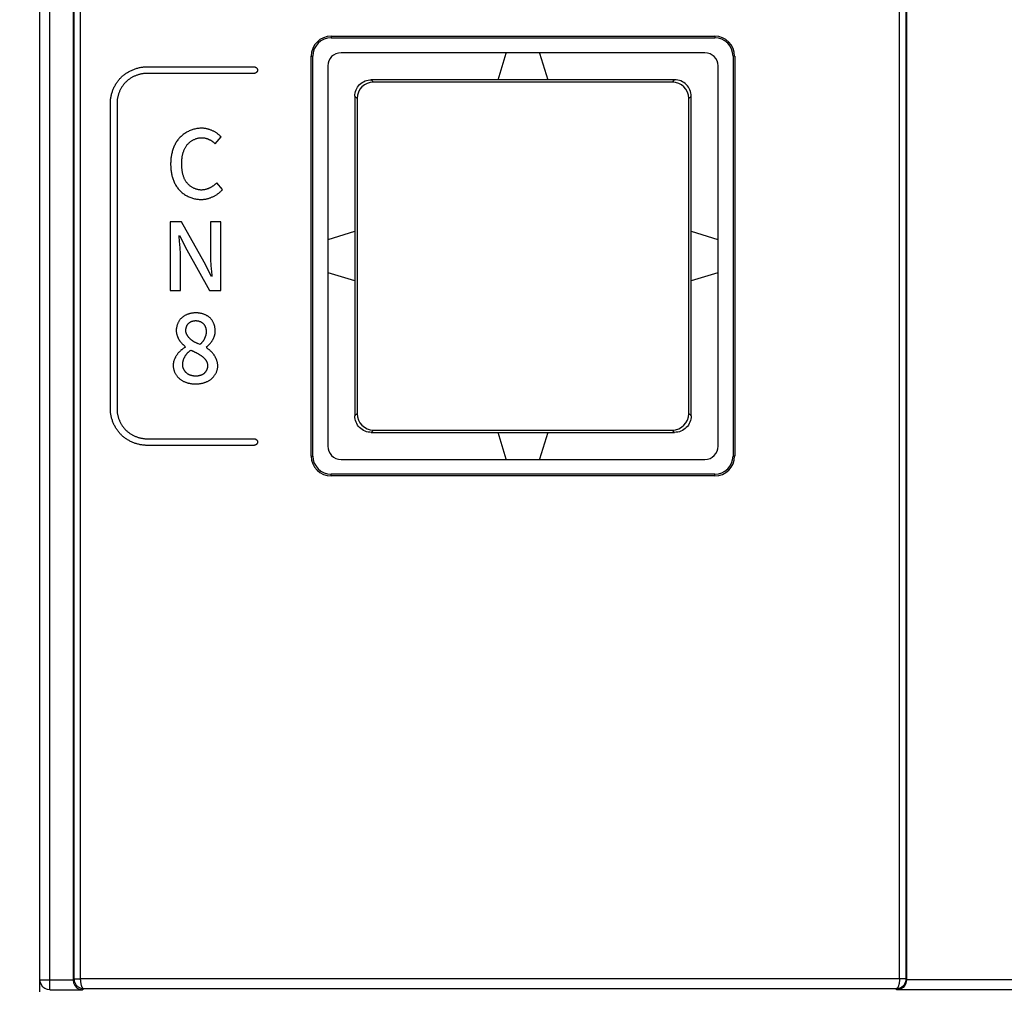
# Model space of a CAD drawing. Header units: millimetres. Extents: x -425 to 2012, y -1195 to -374.
# Tile 15 of 45: x 1191 to 1221, y -763 to -733. Entities that reach past the tile are written whole.
import ezdxf

# ---------------------------------------------------------------- set-up
doc = ezdxf.new("R2010")
doc.units = ezdxf.units.MM
doc.header["$LTSCALE"] = 30.734
doc.header["$PDMODE"] = 3
doc.header["$PDSIZE"] = 2
doc.layers.get('0').update_dxf_attribs({"linetype": 'CONTINUOUS'})
doc.layers.get('Defpoints').update_dxf_attribs({"linetype": 'CONTINUOUS'})
doc.styles.get("Standard").update_dxf_attribs({"font": 'txt', "width": 0.707})
doc.dimstyles.get("Standard").update_dxf_attribs({"dimtxt": 3.5, "dimasz": 4, "dimexe": 2, "dimexo": 0, "dimtad": 1, "dimdsep": 46, "dimtxsty": 'Standard', "dimcen": 0.09, "dimclrt": 5, "dimadec": 0, "dimazin": 0, "dimtol": 1, "dimtp": 0.01, "dimtm": 0.01, "dimtfac": 1, "dimtofl": 0, "dimtmove": 0, "dimatfit": 3, "dimfxl": 0, "dimtolj": 1, "dimarcsym": 0})

# ---------------------------------------------------------------- blocks, each defined once
blk = doc.blocks.new('*D41')
at = {"color": 0, "lineweight": -2}
for p, q in [((1191.798, -593.181), (1172.752, -593.181)), ((1174.752, -597.181), (1174.752, -674.56)), ((1174.752, -759.19), (1174.752, -681.81)), ((1191.798, -763.19), (1172.752, -763.19))]:
    blk.add_line(p, q, dxfattribs=at)
at = {"color": 0}
for points in [[(1174.085, -597.181), (1175.419, -597.181), (1174.752, -593.181)], [(1174.085, -759.19), (1175.419, -759.19), (1174.752, -763.19)]]:
    blk.add_solid(points, dxfattribs=at)
at = {"layer": 'Defpoints', "color": 0}
for p in [(1191.798, -593.181), (1174.752, -763.19), (1191.798, -763.19)]:
    blk.add_point(p, dxfattribs=at)
at = {"color": 0, "insert": (1174.752, -678.185), "char_height": 3.5, "attachment_point": 5}
blk.add_mtext('\\A1;{\\H1.7143x;170}', dxfattribs=at)
blk = doc.blocks.new('*D42')
at = {"color": 0, "lineweight": -2}
for p, q in [((1185.044, -759.19), (1185.044, -755.19)), ((1191.798, -763.19), (1183.044, -763.19)), ((1191.798, -766.981), (1183.044, -766.981)), ((1185.044, -770.981), (1185.044, -774.981)), ((1185.044, -774.981), (1181.044, -774.981))]:
    blk.add_line(p, q, dxfattribs=at)
at = {"color": 0}
for points in [[(1184.378, -759.19), (1185.711, -759.19), (1185.044, -763.19)], [(1184.378, -770.981), (1185.711, -770.981), (1185.044, -766.981)]]:
    blk.add_solid(points, dxfattribs=at)
at = {"layer": 'Defpoints', "color": 0}
for p in [(1191.798, -763.19), (1185.044, -766.981), (1191.798, -766.981)]:
    blk.add_point(p, dxfattribs=at)
at = {"color": 0, "insert": (1179.005, -774.981), "char_height": 3.5, "attachment_point": 5}
blk.add_mtext('\\A1;{\\H1.7143x;4}', dxfattribs=at)

msp = doc.modelspace()

# ---------------------------------------------------------------- linework, layer by layer
at = {"color": 7, "linetype": 'Continuous'}
for p, q in [((1191.798, -762.828), (1191.798, -593.181)), ((1191.498, -762.881), (1191.498, -593.481)), ((1192.498, -626.63), (1192.498, -762.528)), ((1192.527, -762.49), (1192.527, -626.658)), ((1192.726, -762.493), (1192.726, -626.658)), ((1217.483, -762.493), (1217.483, -631.565)), ((1217.683, -762.49), (1217.683, -631.565)), ((1217.697, -631.579), (1217.697, -762.518)), ((1200.298, -733.981), (1211.898, -733.981)), ((1200.298, -733.981), (1200.298, -734.031)), ((1211.898, -733.981), (1211.898, -734.031)), ((1200.298, -734.031), (1211.898, -734.031)), ((1199.698, -734.581), (1199.748, -734.581)), ((1199.698, -746.681), (1199.698, -734.581)), ((1199.748, -746.681), (1199.748, -734.581)), ((1211.598, -734.481), (1200.598, -734.481)), ((1200.598, -734.497), (1200.598, -734.481)), ((1205.348, -735.297), (1205.595, -734.491)), ((1206.601, -734.491), (1206.848, -735.297)), ((1211.598, -734.497), (1211.598, -734.481)), ((1212.499, -734.581), (1212.449, -734.581)), ((1212.449, -734.581), (1212.449, -746.681)), ((1212.499, -734.581), (1212.499, -746.681)), ((1200.198, -734.881), (1200.198, -746.381)), ((1211.982, -734.881), (1211.998, -734.881)), ((1211.998, -746.381), (1211.998, -734.881)), ((1194.726, -734.906), (1197.976, -734.906)), ((1197.976, -735.106), (1194.726, -735.106)), ((1210.684, -735.297), (1201.513, -735.297)), ((1201.513, -735.297), (1201.583, -735.367)), ((1210.614, -735.367), (1201.583, -735.367)), ((1210.614, -735.367), (1210.684, -735.297)), ((1193.626, -745.256), (1193.626, -736.006)), ((1193.826, -736.006), (1193.826, -745.256)), ((1201.015, -735.796), (1201.085, -735.866)), ((1201.015, -735.796), (1201.015, -745.466)), ((1201.085, -735.866), (1201.085, -745.396)), ((1211.112, -735.866), (1211.182, -735.796)), ((1211.112, -745.396), (1211.112, -735.866)), ((1211.182, -745.466), (1211.182, -735.796)), ((1196.797, -737.236), (1196.974, -737.027)), ((1197.017, -738.619), (1196.842, -738.413)), ((1195.772, -739.594), (1195.436, -739.594)), ((1195.436, -739.594), (1195.436, -741.671)), ((1196.461, -740.813), (1195.772, -739.594)), ((1196.96, -739.594), (1196.65, -739.594)), ((1196.65, -739.594), (1196.65, -740.562)), ((1196.96, -741.671), (1196.96, -739.594)), ((1200.208, -740.128), (1201.015, -739.881)), ((1211.182, -739.881), (1211.988, -740.128)), ((1195.708, -740.051), (1195.704, -740.011)), ((1195.728, -740.291), (1195.708, -740.051)), ((1195.718, -740.011), (1195.936, -740.446)), ((1195.936, -740.446), (1196.624, -741.671)), ((1195.747, -741.671), (1195.747, -740.692)), ((1196.678, -741.253), (1196.461, -740.813)), ((1196.672, -741.009), (1196.689, -741.213)), ((1201.015, -741.381), (1200.208, -741.134)), ((1211.988, -741.134), (1211.182, -741.381)), ((1196.689, -741.213), (1196.692, -741.253)), ((1195.436, -741.671), (1195.747, -741.671)), ((1196.624, -741.671), (1196.96, -741.671)), ((1201.015, -745.466), (1201.085, -745.396)), ((1211.182, -745.466), (1211.112, -745.396)), ((1201.513, -745.964), (1201.583, -745.894)), ((1201.583, -745.894), (1210.614, -745.894)), ((1210.684, -745.964), (1210.614, -745.894)), ((1194.726, -746.156), (1197.976, -746.156)), ((1201.513, -745.964), (1210.684, -745.964)), ((1205.595, -746.771), (1205.348, -745.964)), ((1206.848, -745.964), (1206.601, -746.771)), ((1197.976, -746.356), (1194.726, -746.356)), ((1211.998, -746.381), (1211.982, -746.381)), ((1199.698, -746.681), (1199.748, -746.681)), ((1200.598, -746.781), (1211.598, -746.781)), ((1212.499, -746.681), (1212.449, -746.681)), ((1211.898, -747.231), (1200.298, -747.231)), ((1200.298, -747.281), (1200.298, -747.231)), ((1211.898, -747.281), (1200.298, -747.281)), ((1211.898, -747.281), (1211.898, -747.231)), ((1191.498, -762.528), (1192.498, -762.528)), ((1192.527, -762.49), (1192.498, -762.518)), ((1192.527, -762.49), (1192.535, -762.49)), ((1217.483, -762.493), (1192.726, -762.493)), ((1217.697, -762.518), (1217.683, -762.49)), ((1239.9, -762.528), (1217.697, -762.528)), ((1191.798, -762.828), (1192.788, -762.828)), ((1192.823, -762.793), (1192.788, -762.828)), ((1217.385, -762.793), (1192.823, -762.793)), ((1217.402, -762.828), (1217.385, -762.793)), ((1240.194, -762.828), (1217.402, -762.828))]:
    msp.add_line(p, q, dxfattribs=at)
for points in [[(1193.949, -735.228), (1193.967, -735.211), (1193.985, -735.194), (1194.004, -735.178), (1194.023, -735.162), (1194.043, -735.146), (1194.063, -735.131), (1194.083, -735.116), (1194.104, -735.101), (1194.126, -735.087), (1194.147, -735.074), (1194.169, -735.061), (1194.191, -735.048), (1194.214, -735.036), (1194.237, -735.025), (1194.26, -735.013), (1194.283, -735.003), (1194.307, -734.993), (1194.331, -734.983), (1194.355, -734.974), (1194.379, -734.965), (1194.403, -734.957), (1194.428, -734.95), (1194.453, -734.943), (1194.477, -734.937), (1194.502, -734.931), (1194.527, -734.926), (1194.552, -734.921), (1194.577, -734.917), (1194.602, -734.914), (1194.627, -734.911), (1194.652, -734.909), (1194.677, -734.907), (1194.702, -734.906), (1194.726, -734.906)], [(1194.726, -735.106), (1194.706, -735.106), (1194.686, -735.107), (1194.665, -735.108), (1194.645, -735.11), (1194.625, -735.112), (1194.604, -735.115), (1194.584, -735.118), (1194.563, -735.122), (1194.543, -735.126), (1194.523, -735.131), (1194.502, -735.136), (1194.482, -735.142), (1194.462, -735.148), (1194.442, -735.155), (1194.422, -735.162), (1194.403, -735.169), (1194.383, -735.177), (1194.364, -735.185), (1194.345, -735.194), (1194.326, -735.203), (1194.307, -735.212), (1194.289, -735.222), (1194.271, -735.233), (1194.253, -735.243), (1194.235, -735.254), (1194.217, -735.266), (1194.2, -735.278), (1194.184, -735.29), (1194.167, -735.302), (1194.151, -735.315), (1194.135, -735.328), (1194.12, -735.342), (1194.105, -735.356), (1194.091, -735.37)], [(1197.976, -734.906), (1197.979, -734.906), (1197.982, -734.906), (1197.984, -734.906), (1197.987, -734.906), (1197.99, -734.907), (1197.992, -734.908), (1197.995, -734.908), (1197.998, -734.909), (1198, -734.91), (1198.003, -734.911), (1198.006, -734.912), (1198.008, -734.913), (1198.011, -734.914), (1198.013, -734.915), (1198.016, -734.917), (1198.018, -734.918), (1198.021, -734.92), (1198.023, -734.921), (1198.026, -734.923), (1198.028, -734.924), (1198.031, -734.926), (1198.033, -734.928), (1198.035, -734.93), (1198.038, -734.932), (1198.04, -734.934), (1198.042, -734.936), (1198.044, -734.938), (1198.046, -734.94), (1198.048, -734.942), (1198.05, -734.945), (1198.052, -734.947), (1198.054, -734.949), (1198.056, -734.951), (1198.058, -734.954), (1198.059, -734.956), (1198.061, -734.959), (1198.063, -734.961), (1198.064, -734.964), (1198.066, -734.966), (1198.067, -734.969), (1198.068, -734.971), (1198.069, -734.974), (1198.07, -734.977), (1198.071, -734.979), (1198.072, -734.982), (1198.073, -734.985), (1198.074, -734.987), (1198.075, -734.99), (1198.075, -734.992), (1198.076, -734.995), (1198.076, -734.998), (1198.076, -735), (1198.076, -735.003), (1198.076, -735.006)], [(1198.076, -735.006), (1198.076, -735.008), (1198.076, -735.011), (1198.076, -735.014), (1198.076, -735.016), (1198.075, -735.019), (1198.075, -735.021), (1198.074, -735.024), (1198.073, -735.027), (1198.072, -735.029), (1198.071, -735.032), (1198.07, -735.035), (1198.069, -735.037), (1198.068, -735.04), (1198.067, -735.042), (1198.066, -735.045), (1198.064, -735.048), (1198.063, -735.05), (1198.061, -735.053), (1198.059, -735.055), (1198.058, -735.057), (1198.056, -735.06), (1198.054, -735.062), (1198.052, -735.064), (1198.05, -735.067), (1198.048, -735.069), (1198.046, -735.071), (1198.044, -735.073), (1198.042, -735.075), (1198.04, -735.077), (1198.038, -735.079), (1198.035, -735.081), (1198.033, -735.083), (1198.031, -735.085), (1198.028, -735.087), (1198.026, -735.089), (1198.023, -735.09), (1198.021, -735.092), (1198.018, -735.093), (1198.016, -735.095), (1198.013, -735.096), (1198.011, -735.097), (1198.008, -735.098), (1198.006, -735.1), (1198.003, -735.101), (1198, -735.102), (1197.998, -735.102), (1197.995, -735.103), (1197.992, -735.104), (1197.99, -735.104), (1197.987, -735.105), (1197.984, -735.105), (1197.982, -735.105), (1197.979, -735.106), (1197.976, -735.106)], [(1193.626, -736.006), (1193.627, -735.981), (1193.628, -735.956), (1193.629, -735.931), (1193.632, -735.906), (1193.634, -735.881), (1193.638, -735.856), (1193.642, -735.831), (1193.646, -735.806), (1193.652, -735.781), (1193.657, -735.757), (1193.664, -735.732), (1193.671, -735.707), (1193.678, -735.683), (1193.686, -735.658), (1193.695, -735.634), (1193.704, -735.61), (1193.713, -735.586), (1193.724, -735.563), (1193.734, -735.539), (1193.745, -735.516), (1193.757, -735.493), (1193.769, -735.471), (1193.782, -735.448), (1193.795, -735.426), (1193.808, -735.405), (1193.822, -735.384), (1193.837, -735.363), (1193.851, -735.342), (1193.867, -735.322), (1193.882, -735.302), (1193.898, -735.283), (1193.915, -735.264), (1193.932, -735.246), (1193.949, -735.228)], [(1194.091, -735.37), (1194.076, -735.384), (1194.063, -735.399), (1194.049, -735.415), (1194.036, -735.43), (1194.023, -735.446), (1194.011, -735.463), (1193.998, -735.48), (1193.987, -735.497), (1193.975, -735.514), (1193.964, -735.532), (1193.953, -735.55), (1193.943, -735.568), (1193.933, -735.586), (1193.924, -735.605), (1193.915, -735.624), (1193.906, -735.643), (1193.898, -735.663), (1193.89, -735.682), (1193.882, -735.702), (1193.875, -735.721), (1193.869, -735.741), (1193.863, -735.761), (1193.857, -735.782), (1193.852, -735.802), (1193.847, -735.822), (1193.843, -735.842), (1193.839, -735.863), (1193.836, -735.883), (1193.833, -735.904), (1193.831, -735.924), (1193.829, -735.945), (1193.828, -735.965), (1193.827, -735.985), (1193.826, -736.006)], [(1196.384, -736.765), (1196.355, -736.765), (1196.326, -736.767), (1196.297, -736.769), (1196.268, -736.773), (1196.239, -736.777), (1196.209, -736.783), (1196.18, -736.789), (1196.152, -736.797), (1196.123, -736.805), (1196.094, -736.814), (1196.066, -736.824), (1196.038, -736.835), (1196.01, -736.847), (1195.983, -736.86), (1195.956, -736.873), (1195.93, -736.888), (1195.904, -736.903), (1195.879, -736.919), (1195.854, -736.936), (1195.83, -736.953), (1195.806, -736.972), (1195.783, -736.991), (1195.761, -737.011), (1195.74, -737.031), (1195.719, -737.053), (1195.699, -737.075), (1195.681, -737.097), (1195.662, -737.12), (1195.645, -737.144), (1195.629, -737.169), (1195.613, -737.194), (1195.598, -737.219), (1195.584, -737.245), (1195.571, -737.272), (1195.558, -737.299), (1195.546, -737.326), (1195.535, -737.353), (1195.525, -737.381), (1195.515, -737.41), (1195.506, -737.438), (1195.498, -737.467), (1195.49, -737.496), (1195.483, -737.525), (1195.477, -737.554), (1195.471, -737.584), (1195.466, -737.613), (1195.462, -737.643), (1195.458, -737.672), (1195.455, -737.702), (1195.452, -737.731), (1195.45, -737.761), (1195.449, -737.79), (1195.448, -737.819), (1195.448, -737.849)], [(1196.974, -737.027), (1196.962, -737.014), (1196.949, -737.001), (1196.935, -736.988), (1196.921, -736.975), (1196.907, -736.963), (1196.893, -736.951), (1196.878, -736.939), (1196.863, -736.928), (1196.847, -736.917), (1196.831, -736.906), (1196.815, -736.895), (1196.799, -736.885), (1196.783, -736.876), (1196.766, -736.866), (1196.749, -736.857), (1196.732, -736.849), (1196.714, -736.841), (1196.697, -736.833), (1196.679, -736.825), (1196.661, -736.818), (1196.643, -736.811), (1196.625, -736.805), (1196.607, -736.799), (1196.588, -736.794), (1196.57, -736.789), (1196.552, -736.785), (1196.533, -736.78), (1196.515, -736.777), (1196.496, -736.774), (1196.477, -736.771), (1196.459, -736.769), (1196.44, -736.767), (1196.421, -736.766), (1196.403, -736.765), (1196.384, -736.765)], [(1195.783, -737.837), (1195.784, -737.817), (1195.784, -737.797), (1195.785, -737.777), (1195.785, -737.756), (1195.787, -737.736), (1195.788, -737.715), (1195.79, -737.695), (1195.792, -737.674), (1195.795, -737.654), (1195.798, -737.633), (1195.801, -737.613), (1195.805, -737.593), (1195.809, -737.572), (1195.813, -737.552), (1195.818, -737.532), (1195.824, -737.512), (1195.83, -737.493), (1195.836, -737.473), (1195.843, -737.454), (1195.85, -737.435), (1195.858, -737.416), (1195.866, -737.397), (1195.875, -737.379), (1195.884, -737.361), (1195.894, -737.343), (1195.904, -737.326), (1195.916, -737.309), (1195.927, -737.292), (1195.939, -737.276), (1195.952, -737.26), (1195.965, -737.246), (1195.978, -737.232), (1195.992, -737.218), (1196.006, -737.205), (1196.02, -737.193), (1196.035, -737.18), (1196.051, -737.168), (1196.067, -737.157), (1196.083, -737.146), (1196.099, -737.136), (1196.116, -737.126), (1196.133, -737.117), (1196.151, -737.108), (1196.168, -737.1), (1196.186, -737.092), (1196.204, -737.085), (1196.222, -737.078), (1196.241, -737.073), (1196.259, -737.067), (1196.278, -737.063), (1196.296, -737.059), (1196.315, -737.056), (1196.334, -737.053), (1196.353, -737.051), (1196.371, -737.05), (1196.39, -737.05)], [(1196.39, -737.05), (1196.402, -737.05), (1196.414, -737.051), (1196.426, -737.051), (1196.439, -737.053), (1196.451, -737.054), (1196.463, -737.056), (1196.475, -737.058), (1196.487, -737.06), (1196.499, -737.063), (1196.511, -737.066), (1196.523, -737.07), (1196.535, -737.073), (1196.547, -737.077), (1196.558, -737.081), (1196.57, -737.086), (1196.582, -737.09), (1196.593, -737.095), (1196.605, -737.1), (1196.616, -737.106), (1196.627, -737.111), (1196.638, -737.117), (1196.649, -737.123), (1196.66, -737.129), (1196.671, -737.136), (1196.682, -737.143), (1196.692, -737.15), (1196.702, -737.157), (1196.713, -737.164), (1196.723, -737.171), (1196.733, -737.179), (1196.742, -737.187), (1196.752, -737.194), (1196.761, -737.203), (1196.77, -737.211), (1196.779, -737.219), (1196.788, -737.228), (1196.797, -737.236)], [(1195.448, -737.849), (1195.448, -737.877), (1195.449, -737.906), (1195.45, -737.936), (1195.452, -737.965), (1195.454, -737.994), (1195.457, -738.023), (1195.461, -738.053), (1195.465, -738.082), (1195.47, -738.111), (1195.475, -738.141), (1195.482, -738.17), (1195.488, -738.199), (1195.496, -738.228), (1195.504, -738.256), (1195.513, -738.284), (1195.522, -738.313), (1195.532, -738.34), (1195.543, -738.368), (1195.555, -738.395), (1195.567, -738.421), (1195.58, -738.448), (1195.594, -738.474), (1195.608, -738.499), (1195.624, -738.524), (1195.64, -738.548), (1195.657, -738.571), (1195.675, -738.594), (1195.694, -738.617), (1195.713, -738.638), (1195.733, -738.659), (1195.755, -738.679), (1195.776, -738.699), (1195.799, -738.717), (1195.822, -738.735), (1195.846, -738.752), (1195.871, -738.769), (1195.896, -738.784), (1195.921, -738.799), (1195.947, -738.813), (1195.974, -738.826), (1196.001, -738.839), (1196.028, -738.85), (1196.056, -738.861), (1196.084, -738.871), (1196.112, -738.879), (1196.14, -738.887), (1196.169, -738.895), (1196.198, -738.901), (1196.226, -738.906), (1196.255, -738.91), (1196.284, -738.914), (1196.313, -738.916), (1196.342, -738.918), (1196.37, -738.918)], [(1196.382, -738.633), (1196.363, -738.633), (1196.344, -738.632), (1196.325, -738.63), (1196.307, -738.627), (1196.288, -738.624), (1196.269, -738.62), (1196.251, -738.615), (1196.232, -738.61), (1196.214, -738.604), (1196.196, -738.598), (1196.177, -738.59), (1196.16, -738.583), (1196.142, -738.574), (1196.125, -738.566), (1196.108, -738.556), (1196.091, -738.546), (1196.074, -738.536), (1196.058, -738.525), (1196.042, -738.513), (1196.027, -738.501), (1196.012, -738.489), (1195.998, -738.476), (1195.984, -738.463), (1195.97, -738.449), (1195.957, -738.435), (1195.945, -738.42), (1195.932, -738.404), (1195.92, -738.388), (1195.909, -738.371), (1195.898, -738.354), (1195.888, -738.336), (1195.878, -738.318), (1195.869, -738.3), (1195.86, -738.281), (1195.852, -738.263), (1195.845, -738.244), (1195.838, -738.224), (1195.832, -738.205), (1195.826, -738.185), (1195.82, -738.165), (1195.815, -738.145), (1195.81, -738.125), (1195.806, -738.104), (1195.803, -738.084), (1195.799, -738.063), (1195.796, -738.043), (1195.794, -738.022), (1195.791, -738.002), (1195.789, -737.981), (1195.788, -737.96), (1195.786, -737.939), (1195.785, -737.919), (1195.784, -737.898), (1195.784, -737.878), (1195.783, -737.857), (1195.783, -737.837)], [(1196.842, -738.413), (1196.832, -738.423), (1196.823, -738.432), (1196.813, -738.442), (1196.803, -738.451), (1196.793, -738.461), (1196.783, -738.47), (1196.773, -738.479), (1196.762, -738.487), (1196.751, -738.496), (1196.74, -738.504), (1196.728, -738.513), (1196.717, -738.521), (1196.705, -738.528), (1196.693, -738.536), (1196.682, -738.543), (1196.669, -738.55), (1196.657, -738.557), (1196.645, -738.564), (1196.632, -738.57), (1196.62, -738.576), (1196.607, -738.582), (1196.594, -738.587), (1196.581, -738.593), (1196.568, -738.598), (1196.555, -738.602), (1196.542, -738.607), (1196.529, -738.611), (1196.516, -738.615), (1196.502, -738.618), (1196.489, -738.621), (1196.476, -738.624), (1196.462, -738.626), (1196.449, -738.628), (1196.435, -738.63), (1196.422, -738.631), (1196.409, -738.632), (1196.395, -738.633), (1196.382, -738.633)], [(1196.37, -738.918), (1196.39, -738.918), (1196.41, -738.917), (1196.43, -738.916), (1196.45, -738.914), (1196.47, -738.911), (1196.49, -738.908), (1196.51, -738.905), (1196.53, -738.901), (1196.55, -738.897), (1196.569, -738.892), (1196.589, -738.886), (1196.609, -738.88), (1196.628, -738.874), (1196.648, -738.867), (1196.667, -738.86), (1196.686, -738.852), (1196.705, -738.844), (1196.724, -738.836), (1196.743, -738.827), (1196.761, -738.818), (1196.78, -738.808), (1196.798, -738.798), (1196.815, -738.787), (1196.833, -738.776), (1196.85, -738.765), (1196.867, -738.753), (1196.883, -738.741), (1196.9, -738.729), (1196.916, -738.716), (1196.931, -738.703), (1196.947, -738.69), (1196.961, -738.676), (1196.976, -738.662), (1196.99, -738.648), (1197.003, -738.634), (1197.017, -738.619)], [(1195.747, -740.692), (1195.746, -740.651), (1195.746, -740.611), (1195.745, -740.571), (1195.743, -740.531), (1195.741, -740.491), (1195.739, -740.451), (1195.736, -740.411), (1195.734, -740.371), (1195.728, -740.291)], [(1196.65, -740.562), (1196.65, -740.602), (1196.651, -740.643), (1196.652, -740.684), (1196.653, -740.725), (1196.655, -740.765), (1196.657, -740.806), (1196.66, -740.847), (1196.663, -740.887), (1196.666, -740.928), (1196.672, -741.009)], [(1196.209, -742.349), (1196.193, -742.349), (1196.177, -742.35), (1196.161, -742.351), (1196.145, -742.352), (1196.128, -742.353), (1196.112, -742.355), (1196.096, -742.358), (1196.08, -742.36), (1196.063, -742.363), (1196.047, -742.367), (1196.031, -742.37), (1196.015, -742.374), (1195.999, -742.379), (1195.983, -742.384), (1195.968, -742.389), (1195.952, -742.395), (1195.937, -742.401), (1195.922, -742.407), (1195.907, -742.414), (1195.892, -742.422), (1195.878, -742.429), (1195.864, -742.437), (1195.85, -742.446), (1195.836, -742.455), (1195.823, -742.465), (1195.81, -742.474), (1195.797, -742.485), (1195.785, -742.496), (1195.773, -742.507), (1195.761, -742.519), (1195.75, -742.531), (1195.739, -742.544), (1195.729, -742.557), (1195.719, -742.571), (1195.709, -742.585), (1195.7, -742.599), (1195.691, -742.613), (1195.683, -742.628), (1195.675, -742.643), (1195.668, -742.659), (1195.661, -742.674), (1195.655, -742.69), (1195.649, -742.706), (1195.643, -742.722), (1195.638, -742.738), (1195.634, -742.754), (1195.63, -742.77), (1195.627, -742.787), (1195.624, -742.803), (1195.621, -742.82), (1195.619, -742.836), (1195.618, -742.853), (1195.617, -742.869), (1195.617, -742.885)], [(1195.907, -742.885), (1195.908, -742.877), (1195.908, -742.868), (1195.908, -742.86), (1195.909, -742.851), (1195.91, -742.843), (1195.911, -742.834), (1195.913, -742.826), (1195.914, -742.817), (1195.916, -742.808), (1195.918, -742.8), (1195.92, -742.792), (1195.923, -742.783), (1195.926, -742.775), (1195.928, -742.767), (1195.932, -742.758), (1195.935, -742.75), (1195.938, -742.742), (1195.942, -742.735), (1195.946, -742.727), (1195.95, -742.719), (1195.955, -742.712), (1195.96, -742.704), (1195.964, -742.697), (1195.97, -742.69), (1195.975, -742.684), (1195.98, -742.677), (1195.986, -742.671), (1195.992, -742.665), (1195.999, -742.658), (1196.005, -742.653), (1196.012, -742.647), (1196.019, -742.642), (1196.026, -742.636), (1196.034, -742.631), (1196.041, -742.627), (1196.049, -742.622), (1196.057, -742.618), (1196.065, -742.614), (1196.073, -742.61), (1196.082, -742.607), (1196.09, -742.604), (1196.099, -742.601), (1196.107, -742.598), (1196.116, -742.595), (1196.125, -742.593), (1196.133, -742.591), (1196.142, -742.589), (1196.151, -742.588), (1196.16, -742.586), (1196.169, -742.585), (1196.178, -742.585), (1196.186, -742.584), (1196.195, -742.584), (1196.204, -742.583)], [(1196.204, -742.583), (1196.213, -742.584), (1196.222, -742.584), (1196.231, -742.585), (1196.241, -742.585), (1196.25, -742.587), (1196.259, -742.588), (1196.268, -742.59), (1196.277, -742.591), (1196.287, -742.594), (1196.296, -742.596), (1196.305, -742.599), (1196.314, -742.601), (1196.323, -742.605), (1196.332, -742.608), (1196.34, -742.611), (1196.349, -742.615), (1196.357, -742.619), (1196.366, -742.624), (1196.374, -742.628), (1196.382, -742.633), (1196.39, -742.638), (1196.398, -742.643), (1196.405, -742.649), (1196.412, -742.654), (1196.42, -742.66), (1196.426, -742.666), (1196.433, -742.673), (1196.44, -742.679), (1196.446, -742.687), (1196.452, -742.694), (1196.458, -742.701), (1196.463, -742.709), (1196.469, -742.717), (1196.474, -742.725), (1196.478, -742.734), (1196.483, -742.742), (1196.487, -742.751), (1196.491, -742.759), (1196.495, -742.768), (1196.498, -742.777), (1196.502, -742.787), (1196.505, -742.796), (1196.507, -742.805), (1196.51, -742.815), (1196.512, -742.824), (1196.514, -742.833), (1196.516, -742.843), (1196.518, -742.853), (1196.519, -742.862), (1196.52, -742.872), (1196.521, -742.881), (1196.522, -742.891), (1196.522, -742.9), (1196.523, -742.91), (1196.523, -742.919)], [(1196.796, -742.9), (1196.796, -742.884), (1196.796, -742.868), (1196.794, -742.852), (1196.793, -742.836), (1196.791, -742.82), (1196.788, -742.804), (1196.786, -742.788), (1196.782, -742.772), (1196.779, -742.756), (1196.774, -742.74), (1196.77, -742.724), (1196.765, -742.709), (1196.759, -742.693), (1196.753, -742.678), (1196.747, -742.663), (1196.74, -742.648), (1196.733, -742.633), (1196.725, -742.619), (1196.717, -742.604), (1196.709, -742.591), (1196.7, -742.577), (1196.691, -742.564), (1196.681, -742.551), (1196.671, -742.538), (1196.661, -742.526), (1196.65, -742.514), (1196.638, -742.503), (1196.626, -742.491), (1196.614, -742.481), (1196.601, -742.47), (1196.588, -742.46), (1196.574, -742.451), (1196.56, -742.442), (1196.546, -742.434), (1196.532, -742.425), (1196.517, -742.418), (1196.502, -742.411), (1196.487, -742.404), (1196.471, -742.397), (1196.455, -742.391), (1196.439, -742.386), (1196.423, -742.381), (1196.407, -742.376), (1196.391, -742.372), (1196.375, -742.368), (1196.358, -742.364), (1196.342, -742.361), (1196.325, -742.358), (1196.308, -742.356), (1196.292, -742.354), (1196.275, -742.352), (1196.259, -742.351), (1196.242, -742.35), (1196.226, -742.349), (1196.209, -742.349)], [(1195.617, -742.885), (1195.617, -742.899), (1195.618, -742.912), (1195.619, -742.925), (1195.62, -742.939), (1195.622, -742.952), (1195.624, -742.965), (1195.627, -742.979), (1195.63, -742.992), (1195.633, -743.005), (1195.637, -743.018), (1195.641, -743.031), (1195.646, -743.044), (1195.65, -743.057), (1195.655, -743.07), (1195.661, -743.083), (1195.667, -743.096), (1195.673, -743.108), (1195.679, -743.121), (1195.685, -743.133), (1195.692, -743.146), (1195.699, -743.158), (1195.707, -743.17), (1195.714, -743.182), (1195.722, -743.193), (1195.73, -743.205), (1195.739, -743.216), (1195.747, -743.227), (1195.756, -743.239), (1195.765, -743.249), (1195.774, -743.26), (1195.784, -743.271), (1195.793, -743.281), (1195.803, -743.291), (1195.813, -743.301), (1195.823, -743.31), (1195.833, -743.32), (1195.843, -743.329), (1195.854, -743.338), (1195.864, -743.346), (1195.875, -743.355), (1195.885, -743.363), (1195.896, -743.371)], [(1196.336, -743.306), (1196.291, -743.288), (1196.276, -743.282), (1196.261, -743.276), (1196.246, -743.27), (1196.231, -743.263), (1196.216, -743.256), (1196.202, -743.249), (1196.187, -743.242), (1196.172, -743.234), (1196.162, -743.228), (1196.152, -743.223), (1196.143, -743.217), (1196.133, -743.211), (1196.124, -743.205), (1196.114, -743.198), (1196.105, -743.192), (1196.095, -743.185), (1196.086, -743.178), (1196.077, -743.171), (1196.068, -743.164), (1196.059, -743.156), (1196.05, -743.149), (1196.042, -743.141), (1196.033, -743.133), (1196.025, -743.125), (1196.017, -743.117), (1196.009, -743.108), (1196.001, -743.1), (1195.994, -743.091), (1195.986, -743.083), (1195.979, -743.074), (1195.973, -743.065), (1195.966, -743.056), (1195.96, -743.046), (1195.954, -743.037), (1195.948, -743.028), (1195.943, -743.018), (1195.938, -743.008), (1195.933, -742.999), (1195.929, -742.989), (1195.925, -742.979), (1195.922, -742.969), (1195.918, -742.959), (1195.916, -742.948), (1195.913, -742.938), (1195.911, -742.928), (1195.91, -742.917), (1195.908, -742.907), (1195.908, -742.896), (1195.907, -742.885)], [(1196.523, -742.919), (1196.523, -742.931), (1196.522, -742.942), (1196.521, -742.953), (1196.52, -742.965), (1196.519, -742.976), (1196.517, -742.987), (1196.515, -742.998), (1196.512, -743.01), (1196.51, -743.021), (1196.507, -743.032), (1196.504, -743.043), (1196.5, -743.054), (1196.496, -743.065), (1196.492, -743.076), (1196.488, -743.087), (1196.484, -743.098), (1196.479, -743.109), (1196.474, -743.119), (1196.469, -743.13), (1196.463, -743.14), (1196.458, -743.151), (1196.452, -743.161), (1196.446, -743.171), (1196.44, -743.181), (1196.433, -743.191), (1196.427, -743.201), (1196.42, -743.21), (1196.413, -743.22), (1196.406, -743.229), (1196.399, -743.238), (1196.392, -743.247), (1196.384, -743.256), (1196.376, -743.265), (1196.369, -743.274), (1196.361, -743.282), (1196.353, -743.29), (1196.345, -743.298), (1196.336, -743.306)], [(1196.523, -743.388), (1196.534, -743.38), (1196.545, -743.371), (1196.555, -743.362), (1196.566, -743.353), (1196.576, -743.344), (1196.587, -743.334), (1196.597, -743.324), (1196.607, -743.314), (1196.617, -743.304), (1196.626, -743.294), (1196.636, -743.283), (1196.645, -743.272), (1196.654, -743.261), (1196.663, -743.25), (1196.672, -743.238), (1196.681, -743.226), (1196.689, -743.215), (1196.697, -743.203), (1196.705, -743.191), (1196.712, -743.178), (1196.719, -743.166), (1196.726, -743.153), (1196.733, -743.141), (1196.74, -743.128), (1196.746, -743.115), (1196.752, -743.102), (1196.757, -743.089), (1196.762, -743.076), (1196.767, -743.062), (1196.772, -743.049), (1196.776, -743.036), (1196.78, -743.022), (1196.783, -743.009), (1196.786, -742.995), (1196.789, -742.981), (1196.791, -742.968), (1196.793, -742.954), (1196.795, -742.941), (1196.796, -742.927), (1196.796, -742.913), (1196.796, -742.9)], [(1195.896, -743.385), (1195.883, -743.392), (1195.87, -743.4), (1195.857, -743.408), (1195.844, -743.416), (1195.831, -743.424), (1195.819, -743.433), (1195.806, -743.442), (1195.794, -743.452), (1195.782, -743.462), (1195.769, -743.472), (1195.758, -743.482), (1195.746, -743.493), (1195.734, -743.504), (1195.723, -743.515), (1195.712, -743.527), (1195.701, -743.538), (1195.69, -743.55), (1195.68, -743.562), (1195.669, -743.575), (1195.659, -743.587), (1195.65, -743.6), (1195.64, -743.613), (1195.631, -743.626), (1195.622, -743.64), (1195.614, -743.653), (1195.606, -743.667), (1195.598, -743.68), (1195.59, -743.694), (1195.583, -743.708), (1195.576, -743.723), (1195.57, -743.737), (1195.564, -743.751), (1195.558, -743.766), (1195.553, -743.78), (1195.548, -743.795), (1195.543, -743.81), (1195.539, -743.824), (1195.536, -743.839), (1195.533, -743.854), (1195.53, -743.869), (1195.528, -743.884), (1195.526, -743.899), (1195.525, -743.914), (1195.524, -743.929), (1195.524, -743.944)], [(1195.812, -743.913), (1195.812, -743.901), (1195.812, -743.888), (1195.813, -743.876), (1195.815, -743.864), (1195.816, -743.852), (1195.818, -743.84), (1195.82, -743.827), (1195.823, -743.815), (1195.826, -743.803), (1195.829, -743.791), (1195.833, -743.779), (1195.837, -743.767), (1195.841, -743.755), (1195.846, -743.743), (1195.85, -743.731), (1195.856, -743.72), (1195.861, -743.708), (1195.866, -743.697), (1195.872, -743.685), (1195.878, -743.674), (1195.885, -743.663), (1195.891, -743.652), (1195.898, -743.641), (1195.905, -743.63), (1195.913, -743.62), (1195.92, -743.609), (1195.928, -743.599), (1195.936, -743.589), (1195.944, -743.579), (1195.952, -743.569), (1195.961, -743.56), (1195.969, -743.551), (1195.978, -743.542), (1195.987, -743.533), (1195.996, -743.524), (1196.006, -743.516), (1196.015, -743.508), (1196.025, -743.5), (1196.034, -743.492), (1196.044, -743.485), (1196.054, -743.478)], [(1196.054, -743.478), (1196.077, -743.487), (1196.088, -743.492), (1196.099, -743.497), (1196.111, -743.502), (1196.123, -743.507), (1196.134, -743.512), (1196.146, -743.518), (1196.158, -743.523), (1196.17, -743.529), (1196.182, -743.535), (1196.194, -743.54), (1196.206, -743.546), (1196.218, -743.552), (1196.23, -743.558), (1196.242, -743.565), (1196.254, -743.571), (1196.266, -743.578), (1196.278, -743.584), (1196.289, -743.591), (1196.301, -743.598), (1196.312, -743.605), (1196.324, -743.612), (1196.335, -743.619), (1196.346, -743.627), (1196.357, -743.634), (1196.368, -743.642), (1196.379, -743.649), (1196.39, -743.657), (1196.4, -743.665), (1196.41, -743.673), (1196.42, -743.682), (1196.43, -743.69), (1196.439, -743.699), (1196.449, -743.707), (1196.457, -743.716), (1196.466, -743.725), (1196.475, -743.734), (1196.483, -743.743), (1196.491, -743.752), (1196.498, -743.762), (1196.505, -743.771), (1196.512, -743.781), (1196.518, -743.791), (1196.525, -743.801), (1196.53, -743.811), (1196.536, -743.821), (1196.541, -743.832), (1196.545, -743.842), (1196.549, -743.853), (1196.553, -743.864), (1196.556, -743.875), (1196.559, -743.886), (1196.561, -743.897), (1196.563, -743.909), (1196.564, -743.92), (1196.565, -743.932), (1196.565, -743.944)], [(1196.873, -743.952), (1196.872, -743.937), (1196.872, -743.923), (1196.87, -743.908), (1196.869, -743.893), (1196.867, -743.878), (1196.864, -743.863), (1196.861, -743.848), (1196.857, -743.834), (1196.854, -743.819), (1196.849, -743.804), (1196.845, -743.79), (1196.839, -743.775), (1196.834, -743.761), (1196.828, -743.747), (1196.822, -743.732), (1196.815, -743.718), (1196.808, -743.704), (1196.801, -743.69), (1196.793, -743.677), (1196.785, -743.663), (1196.777, -743.65), (1196.768, -743.636), (1196.76, -743.623), (1196.75, -743.61), (1196.741, -743.597), (1196.731, -743.585), (1196.721, -743.573), (1196.711, -743.56), (1196.701, -743.548), (1196.69, -743.537), (1196.679, -743.525), (1196.668, -743.514), (1196.657, -743.503), (1196.645, -743.492), (1196.634, -743.482), (1196.622, -743.472), (1196.61, -743.462), (1196.598, -743.452), (1196.586, -743.443), (1196.573, -743.434), (1196.561, -743.426), (1196.548, -743.417), (1196.536, -743.41), (1196.523, -743.402)], [(1195.524, -743.944), (1195.524, -743.961), (1195.525, -743.978), (1195.527, -743.995), (1195.529, -744.012), (1195.532, -744.029), (1195.536, -744.046), (1195.54, -744.062), (1195.545, -744.079), (1195.55, -744.096), (1195.556, -744.112), (1195.562, -744.129), (1195.569, -744.145), (1195.577, -744.161), (1195.585, -744.176), (1195.593, -744.192), (1195.602, -744.207), (1195.612, -744.222), (1195.622, -744.237), (1195.632, -744.251), (1195.643, -744.265), (1195.654, -744.279), (1195.666, -744.292), (1195.678, -744.305), (1195.69, -744.317), (1195.703, -744.329), (1195.716, -744.341), (1195.731, -744.353), (1195.745, -744.364), (1195.761, -744.375), (1195.776, -744.385), (1195.792, -744.395), (1195.808, -744.404), (1195.824, -744.413), (1195.841, -744.422), (1195.858, -744.429), (1195.875, -744.437), (1195.892, -744.444), (1195.909, -744.45), (1195.927, -744.456), (1195.945, -744.462), (1195.963, -744.467), (1195.981, -744.471), (1195.999, -744.476), (1196.017, -744.479), (1196.035, -744.483), (1196.054, -744.486), (1196.072, -744.489), (1196.091, -744.491), (1196.109, -744.493), (1196.128, -744.494), (1196.146, -744.495), (1196.164, -744.496), (1196.183, -744.497), (1196.201, -744.497)], [(1196.207, -744.263), (1196.196, -744.263), (1196.185, -744.262), (1196.173, -744.262), (1196.162, -744.261), (1196.151, -744.26), (1196.14, -744.258), (1196.129, -744.257), (1196.118, -744.255), (1196.106, -744.252), (1196.095, -744.25), (1196.084, -744.247), (1196.073, -744.244), (1196.063, -744.241), (1196.052, -744.238), (1196.041, -744.234), (1196.031, -744.23), (1196.02, -744.225), (1196.01, -744.221), (1196, -744.216), (1195.99, -744.21), (1195.98, -744.205), (1195.97, -744.199), (1195.961, -744.193), (1195.952, -744.186), (1195.943, -744.179), (1195.934, -744.172), (1195.926, -744.165), (1195.917, -744.157), (1195.909, -744.149), (1195.901, -744.141), (1195.894, -744.132), (1195.887, -744.123), (1195.88, -744.114), (1195.873, -744.105), (1195.867, -744.095), (1195.861, -744.085), (1195.855, -744.075), (1195.85, -744.065), (1195.845, -744.055), (1195.84, -744.044), (1195.835, -744.034), (1195.831, -744.023), (1195.828, -744.012), (1195.824, -744.001), (1195.821, -743.99), (1195.819, -743.979), (1195.817, -743.968), (1195.815, -743.957), (1195.813, -743.946), (1195.812, -743.935), (1195.812, -743.924), (1195.812, -743.913)], [(1196.201, -744.497), (1196.219, -744.497), (1196.238, -744.496), (1196.256, -744.495), (1196.275, -744.494), (1196.293, -744.493), (1196.312, -744.491), (1196.33, -744.489), (1196.349, -744.486), (1196.367, -744.483), (1196.386, -744.479), (1196.404, -744.476), (1196.422, -744.471), (1196.44, -744.467), (1196.458, -744.461), (1196.476, -744.456), (1196.494, -744.45), (1196.511, -744.443), (1196.529, -744.437), (1196.546, -744.429), (1196.563, -744.421), (1196.579, -744.413), (1196.596, -744.404), (1196.612, -744.395), (1196.628, -744.385), (1196.643, -744.374), (1196.658, -744.363), (1196.673, -744.352), (1196.687, -744.34), (1196.7, -744.329), (1196.712, -744.317), (1196.724, -744.305), (1196.736, -744.292), (1196.747, -744.279), (1196.758, -744.266), (1196.768, -744.252), (1196.778, -744.238), (1196.788, -744.224), (1196.797, -744.209), (1196.806, -744.194), (1196.814, -744.179), (1196.822, -744.164), (1196.829, -744.148), (1196.836, -744.132), (1196.842, -744.116), (1196.847, -744.1), (1196.853, -744.084), (1196.857, -744.068), (1196.861, -744.051), (1196.865, -744.035), (1196.868, -744.018), (1196.87, -744.002), (1196.871, -743.985), (1196.872, -743.969), (1196.873, -743.952)], [(1196.565, -743.944), (1196.565, -743.953), (1196.564, -743.963), (1196.564, -743.973), (1196.563, -743.983), (1196.561, -743.993), (1196.559, -744.003), (1196.557, -744.012), (1196.555, -744.022), (1196.552, -744.032), (1196.549, -744.042), (1196.546, -744.051), (1196.543, -744.061), (1196.539, -744.07), (1196.535, -744.079), (1196.531, -744.088), (1196.526, -744.097), (1196.521, -744.106), (1196.516, -744.115), (1196.51, -744.123), (1196.505, -744.132), (1196.499, -744.14), (1196.493, -744.147), (1196.486, -744.155), (1196.479, -744.162), (1196.472, -744.169), (1196.465, -744.176), (1196.458, -744.183), (1196.45, -744.189), (1196.442, -744.195), (1196.434, -744.201), (1196.426, -744.206), (1196.417, -744.211), (1196.409, -744.216), (1196.4, -744.221), (1196.391, -744.225), (1196.382, -744.229), (1196.373, -744.233), (1196.363, -744.236), (1196.354, -744.24), (1196.344, -744.243), (1196.335, -744.246), (1196.325, -744.248), (1196.315, -744.251), (1196.306, -744.253), (1196.296, -744.255), (1196.286, -744.256), (1196.276, -744.258), (1196.266, -744.259), (1196.256, -744.26), (1196.246, -744.261), (1196.236, -744.262), (1196.226, -744.262), (1196.216, -744.263), (1196.207, -744.263)], [(1193.949, -746.033), (1193.932, -746.015), (1193.915, -745.997), (1193.899, -745.978), (1193.882, -745.959), (1193.867, -745.94), (1193.852, -745.919), (1193.837, -745.899), (1193.822, -745.878), (1193.808, -745.857), (1193.795, -745.835), (1193.782, -745.813), (1193.769, -745.791), (1193.757, -745.768), (1193.745, -745.745), (1193.734, -745.722), (1193.724, -745.699), (1193.714, -745.675), (1193.704, -745.652), (1193.695, -745.628), (1193.686, -745.603), (1193.678, -745.579), (1193.671, -745.554), (1193.664, -745.53), (1193.658, -745.505), (1193.652, -745.48), (1193.647, -745.455), (1193.642, -745.431), (1193.638, -745.406), (1193.634, -745.381), (1193.632, -745.356), (1193.629, -745.331), (1193.628, -745.306), (1193.627, -745.281), (1193.626, -745.256)], [(1193.826, -745.256), (1193.827, -745.276), (1193.828, -745.297), (1193.829, -745.317), (1193.831, -745.337), (1193.833, -745.358), (1193.836, -745.378), (1193.839, -745.399), (1193.843, -745.419), (1193.847, -745.44), (1193.852, -745.46), (1193.857, -745.48), (1193.863, -745.5), (1193.869, -745.52), (1193.875, -745.54), (1193.882, -745.56), (1193.89, -745.58), (1193.898, -745.599), (1193.906, -745.619), (1193.915, -745.638), (1193.924, -745.657), (1193.933, -745.675), (1193.943, -745.694), (1193.953, -745.712), (1193.964, -745.73), (1193.975, -745.748), (1193.987, -745.765), (1193.998, -745.782), (1194.01, -745.799), (1194.023, -745.815), (1194.036, -745.831), (1194.049, -745.847), (1194.062, -745.863), (1194.076, -745.878), (1194.09, -745.892)], [(1194.09, -745.892), (1194.105, -745.906), (1194.12, -745.92), (1194.135, -745.934), (1194.151, -745.947), (1194.167, -745.96), (1194.184, -745.972), (1194.2, -745.984), (1194.217, -745.996), (1194.235, -746.007), (1194.253, -746.018), (1194.271, -746.029), (1194.289, -746.039), (1194.307, -746.049), (1194.326, -746.059), (1194.345, -746.068), (1194.364, -746.077), (1194.383, -746.085), (1194.403, -746.093), (1194.422, -746.1), (1194.442, -746.107), (1194.462, -746.114), (1194.482, -746.12), (1194.502, -746.125), (1194.523, -746.131), (1194.543, -746.135), (1194.563, -746.14), (1194.584, -746.143), (1194.604, -746.147), (1194.625, -746.15), (1194.645, -746.152), (1194.665, -746.154), (1194.686, -746.155), (1194.706, -746.156), (1194.726, -746.156)], [(1194.726, -746.356), (1194.702, -746.356), (1194.677, -746.355), (1194.652, -746.353), (1194.627, -746.351), (1194.602, -746.348), (1194.577, -746.345), (1194.552, -746.341), (1194.527, -746.336), (1194.502, -746.331), (1194.477, -746.325), (1194.453, -746.319), (1194.428, -746.312), (1194.403, -746.304), (1194.379, -746.296), (1194.355, -746.288), (1194.331, -746.279), (1194.307, -746.269), (1194.283, -746.259), (1194.26, -746.248), (1194.237, -746.237), (1194.214, -746.226), (1194.191, -746.213), (1194.169, -746.201), (1194.147, -746.188), (1194.126, -746.174), (1194.104, -746.16), (1194.083, -746.146), (1194.063, -746.131), (1194.043, -746.116), (1194.023, -746.1), (1194.004, -746.084), (1193.985, -746.067), (1193.967, -746.051), (1193.949, -746.033)], [(1197.976, -746.156), (1197.979, -746.156), (1197.982, -746.156), (1197.984, -746.157), (1197.987, -746.157), (1197.99, -746.157), (1197.992, -746.158), (1197.995, -746.159), (1197.998, -746.159), (1198, -746.16), (1198.003, -746.161), (1198.006, -746.162), (1198.008, -746.163), (1198.011, -746.164), (1198.013, -746.166), (1198.016, -746.167), (1198.018, -746.168), (1198.021, -746.17), (1198.023, -746.171), (1198.026, -746.173), (1198.028, -746.175), (1198.031, -746.177), (1198.033, -746.178), (1198.035, -746.18), (1198.038, -746.182), (1198.04, -746.184), (1198.042, -746.186), (1198.044, -746.188), (1198.046, -746.191), (1198.048, -746.193), (1198.05, -746.195), (1198.052, -746.197), (1198.054, -746.2), (1198.056, -746.202), (1198.058, -746.204), (1198.059, -746.207), (1198.061, -746.209), (1198.063, -746.212), (1198.064, -746.214), (1198.066, -746.217), (1198.067, -746.219), (1198.068, -746.222), (1198.069, -746.224), (1198.07, -746.227), (1198.071, -746.23), (1198.072, -746.232), (1198.073, -746.235), (1198.074, -746.238), (1198.075, -746.24), (1198.075, -746.243), (1198.076, -746.245), (1198.076, -746.248), (1198.076, -746.251), (1198.076, -746.253), (1198.076, -746.256)], [(1198.076, -746.256), (1198.076, -746.259), (1198.076, -746.261), (1198.076, -746.264), (1198.076, -746.267), (1198.075, -746.269), (1198.075, -746.272), (1198.074, -746.275), (1198.073, -746.277), (1198.072, -746.28), (1198.071, -746.282), (1198.07, -746.285), (1198.069, -746.288), (1198.068, -746.29), (1198.067, -746.293), (1198.066, -746.295), (1198.064, -746.298), (1198.063, -746.3), (1198.061, -746.303), (1198.059, -746.305), (1198.058, -746.308), (1198.056, -746.31), (1198.054, -746.313), (1198.052, -746.315), (1198.05, -746.317), (1198.048, -746.319), (1198.046, -746.322), (1198.044, -746.324), (1198.042, -746.326), (1198.04, -746.328), (1198.038, -746.33), (1198.035, -746.332), (1198.033, -746.334), (1198.031, -746.336), (1198.028, -746.337), (1198.026, -746.339), (1198.023, -746.341), (1198.021, -746.342), (1198.018, -746.344), (1198.016, -746.345), (1198.013, -746.346), (1198.011, -746.348), (1198.008, -746.349), (1198.006, -746.35), (1198.003, -746.351), (1198, -746.352), (1197.998, -746.353), (1197.995, -746.354), (1197.992, -746.354), (1197.99, -746.355), (1197.987, -746.355), (1197.984, -746.356), (1197.982, -746.356), (1197.979, -746.356), (1197.976, -746.356)], [(1191.798, -762.828), (1191.721, -762.818), (1191.648, -762.788), (1191.586, -762.74), (1191.539, -762.678), (1191.509, -762.606), (1191.498, -762.528)], [(1192.498, -762.518), (1192.513, -762.614), (1192.552, -762.693), (1192.604, -762.753), (1192.663, -762.794), (1192.726, -762.818), (1192.788, -762.828)], [(1192.527, -762.49), (1192.528, -762.514), (1192.53, -762.538), (1192.535, -762.56), (1192.541, -762.582), (1192.549, -762.604), (1192.558, -762.624), (1192.569, -762.645), (1192.582, -762.664), (1192.596, -762.683), (1192.612, -762.701), (1192.629, -762.717), (1192.648, -762.733), (1192.668, -762.746), (1192.688, -762.758), (1192.71, -762.769), (1192.731, -762.777), (1192.753, -762.783), (1192.775, -762.788), (1192.799, -762.792), (1192.823, -762.793)], [(1192.535, -762.49), (1192.588, -762.491), (1192.628, -762.492), (1192.676, -762.493), (1192.726, -762.493)], [(1192.823, -762.793), (1192.815, -762.791), (1192.808, -762.787), (1192.801, -762.782), (1192.794, -762.775), (1192.787, -762.767), (1192.78, -762.757), (1192.773, -762.745), (1192.767, -762.731), (1192.761, -762.716), (1192.755, -762.7), (1192.75, -762.682), (1192.745, -762.663), (1192.741, -762.644), (1192.738, -762.624), (1192.735, -762.604), (1192.732, -762.583), (1192.73, -762.561), (1192.728, -762.539), (1192.727, -762.516), (1192.727, -762.493)], [(1217.385, -762.793), (1217.417, -762.791), (1217.447, -762.785), (1217.475, -762.778), (1217.501, -762.768), (1217.525, -762.756), (1217.546, -762.743), (1217.566, -762.729), (1217.584, -762.714), (1217.601, -762.697), (1217.616, -762.68), (1217.63, -762.66), (1217.643, -762.64), (1217.655, -762.618), (1217.664, -762.594), (1217.672, -762.569), (1217.678, -762.543), (1217.682, -762.516), (1217.683, -762.49)], [(1217.483, -762.493), (1217.482, -762.519), (1217.481, -762.545), (1217.479, -762.571), (1217.476, -762.595), (1217.473, -762.618), (1217.469, -762.639), (1217.465, -762.659), (1217.46, -762.678), (1217.455, -762.696), (1217.45, -762.712), (1217.444, -762.727), (1217.437, -762.741), (1217.43, -762.754), (1217.422, -762.766), (1217.414, -762.776), (1217.405, -762.784), (1217.395, -762.79), (1217.385, -762.793)], [(1217.697, -762.528), (1217.676, -762.619), (1217.641, -762.695), (1217.59, -762.753), (1217.53, -762.793), (1217.469, -762.818), (1217.402, -762.828)], [(1217.623, -762.491), (1217.582, -762.492), (1217.534, -762.493), (1217.483, -762.493)], [(1217.683, -762.49), (1217.676, -762.49), (1217.623, -762.491)]]:
    msp.add_lwpolyline(points, dxfattribs=at)
for centre, radius, start, end in [((1200.298, -734.581), 0.6, 90, 180), ((1211.898, -734.581), 0.6, 0, 90), ((1200.298, -734.581), 0.55, 90, 180), ((1211.898, -734.581), 0.55, 0, 90), ((1200.598, -734.881), 0.4, 90, 180), ((1211.598, -734.881), 0.4, 0, 90), ((1200.598, -746.381), 0.4, 180, 270), ((1211.598, -746.381), 0.4, 270, 0), ((1200.298, -746.681), 0.6, 180, 270), ((1200.298, -746.681), 0.55, 180, 270), ((1211.898, -746.681), 0.6, 270, 0), ((1211.898, -746.681), 0.55, 270, 0)]:
    msp.add_arc(centre, radius, start, end, dxfattribs=at)
for centre, major_axis, start_param, end_param in [((1201.587, -735.869), (0.356, -0.356), 2.359993, 3.923193), ((1210.61, -735.869), (0.356, 0.356), -0.7816, 0.7816), ((1201.587, -745.392), (0.356, 0.356), 2.359993, 3.923193), ((1210.61, -745.392), (-0.356, 0.356), 2.359993, 3.923193)]:
    msp.add_ellipse(centre, major_axis=major_axis, ratio=0.992433, start_param=start_param, end_param=end_param, dxfattribs=at)
for points, knots in [([(1201.015, -735.797), (1201.015, -735.732), (1201.041, -735.601), (1201.152, -735.434), (1201.318, -735.323), (1201.45, -735.297), (1201.515, -735.297)], [0, 0, 0, 0, 0.249987, 0.499985, 0.750008, 1, 1, 1, 1]), ([(1211.182, -735.796), (1211.182, -735.669), (1211.075, -735.404), (1210.811, -735.297), (1210.684, -735.297)], [0, 0, 0, 0, 0.499984, 1, 1, 1, 1]), ([(1201.515, -745.964), (1201.45, -745.964), (1201.318, -745.938), (1201.152, -745.827), (1201.041, -745.661), (1201.015, -745.529), (1201.015, -745.464)], [0, 0, 0, 0, 0.249987, 0.499985, 0.750008, 1, 1, 1, 1]), ([(1211.182, -745.464), (1211.182, -745.529), (1211.156, -745.661), (1211.045, -745.827), (1210.879, -745.938), (1210.747, -745.964), (1210.682, -745.964)], [0, 0, 0, 0, 0.249987, 0.499985, 0.750008, 1, 1, 1, 1])]:
    msp.add_open_spline(points, degree=3, knots=knots, dxfattribs=at)

# ---------------------------------------------------------------- dimensions: what is measured, and where the dimension line sits
at = {"color": 2}
for base, p1, p2, picture, middle in [((1174.752, -763.19), (1191.798, -593.181), (1191.798, -763.19), '*D41', (1174.752, -678.185)), ((1185.044, -766.981), (1191.798, -763.19), (1191.798, -766.981), '*D42', (1179.005, -774.981))]:
    dim = msp.add_linear_dim(base=base, p1=p1, p2=p2, angle=90, text='{\\H1.7143x;<>}', dimstyle='Standard', override={"dimtad": 0, "dimtih": 1, "dimtoh": 1, "dimdec": 0, "dimzin": 0, "dimcen": 5.0292, "dimclrt": 0, "dimtol": 0, "dimtp": 0.1, "dimtm": 0.1, "dimtdec": 1, "dimtzin": 0}, dxfattribs=at)
    dim.commit()
    dim.dimension.update_dxf_attribs({"geometry": picture, "text_midpoint": middle})

doc.saveas('drawing.dxf')
